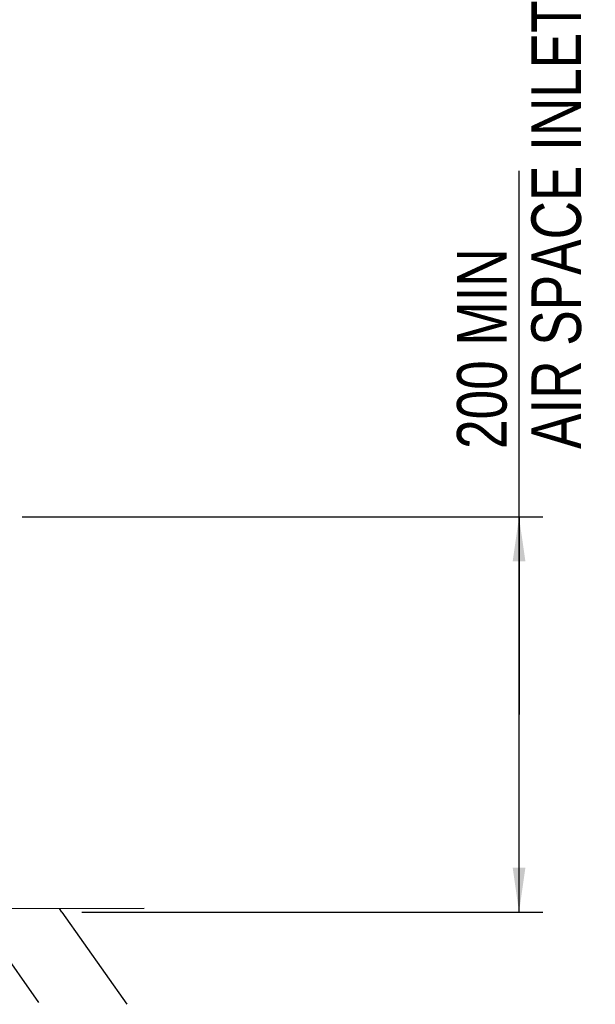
# Model space of a CAD drawing. Header units: inches. Extents: x 0 to 117, y 0 to 83.
# Tile 5 of 69: x 28.4 to 37.47, y 19.83 to 35.33. Entities that reach past the tile are written whole.
import ezdxf

# ---------------------------------------------------------------- set-up
doc = ezdxf.new("R2010")
doc.units = ezdxf.units.IN
doc.header["$LTSCALE"] = 6.431102
doc.header["$MEASUREMENT"] = 0
doc.layers.get('0').update_dxf_attribs({"linetype": 'CONTINUOUS'})
doc.styles.get("Standard").update_dxf_attribs({"font": 'txt', "width": 0.8})
doc.dimstyles.new('DIMSTYLE_1', dxfattribs={"dimtxt": 0.78125, "dimasz": 0.7, "dimexe": 0.18, "dimexo": 0.0625, "dimgap": 0.09, "dimtad": 1, "dimdec": 0, "dimzin": 4, "dimdsep": 46, "dimtxsty": 'STANDARD', "dimblk": '_FILLED', "dimblk1": '_FILLED', "dimblk2": '_FILLED', "dimcen": 0.09, "dimadec": 0, "dimazin": 0, "dimtfac": 1, "dimtdec": 0, "dimtofl": 0, "dimtmove": 0, "dimatfit": 3, "dimldrblk": '_FILLED', "dimfxl": 1, "dimtolj": 1, "dimtzin": 4, "dimarcsym": 0})

# ---------------------------------------------------------------- blocks, each defined once
blk = doc.blocks.new('_FILLED')
at = {"color": 0, "linetype": 'BYBLOCK'}
blk.add_solid([(0, 0), (-1, 0.143), (-1, -0.143)], dxfattribs=at)
blk = doc.blocks.new('*D1')
at = {"color": 7, "linetype": 'CONTINUOUS'}
for p, q in [((36.269, 24.394), (36.269, 32.949)), ((28.441, 27.504), (36.074, 27.504)), ((36.074, 27.504), (36.644, 27.504)), ((36.269, 27.504), (36.269, 24.394)), ((36.269, 21.284), (36.269, 24.394)), ((29.382, 21.284), (36.074, 21.284)), ((36.074, 21.284), (36.644, 21.284))]:
    blk.add_line(p, q, dxfattribs=at)
at = {"color": 7, "linetype": 'CONTINUOUS', "xscale": 0.7, "yscale": 0.7, "zscale": 0.7}
for p, rotation in [((36.269, 27.504), 90), ((36.269, 21.284), 270)]:
    blk.add_blockref('_FILLED', p, dxfattribs=dict(at, rotation=rotation))
at = {"color": 7, "linetype": 'CONTINUOUS', "insert": (35.292, 28.574), "char_height": 0.78125, "width": 9.375, "attachment_point": 1, "rotation": 90, "line_spacing_factor": 0.9}
blk.add_mtext('200 MIN\\PAIR SPACE INLET\\P ', dxfattribs=at)

msp = doc.modelspace()

# ---------------------------------------------------------------- linework, layer by layer
at = {"color": 7, "linetype": 'CONTINUOUS'}
for p, q in [((15.368, 21.322), (30.362, 21.344)), ((27.678, 21.314), (28.698, 19.863)), ((29.069, 21.284), (29.031, 21.341)), ((29.069, 21.284), (30.09, 19.833))]:
    msp.add_line(p, q, dxfattribs=at)

# ---------------------------------------------------------------- dimensions: what is measured, and where the dimension line sits
dim = msp.add_linear_dim(base=(36.269, 27.504), p1=(29.382, 21.284), p2=(28.441, 27.504), angle=90, text='200 MIN\\PAIR SPACE INLET\\P ', dimstyle='DIMSTYLE_1', dxfattribs=at)
dim.commit()
dim.dimension.update_dxf_attribs({"geometry": '*D1', "text_midpoint": (36.269, 33.262), "dimtype": 160})

doc.saveas('drawing.dxf')
